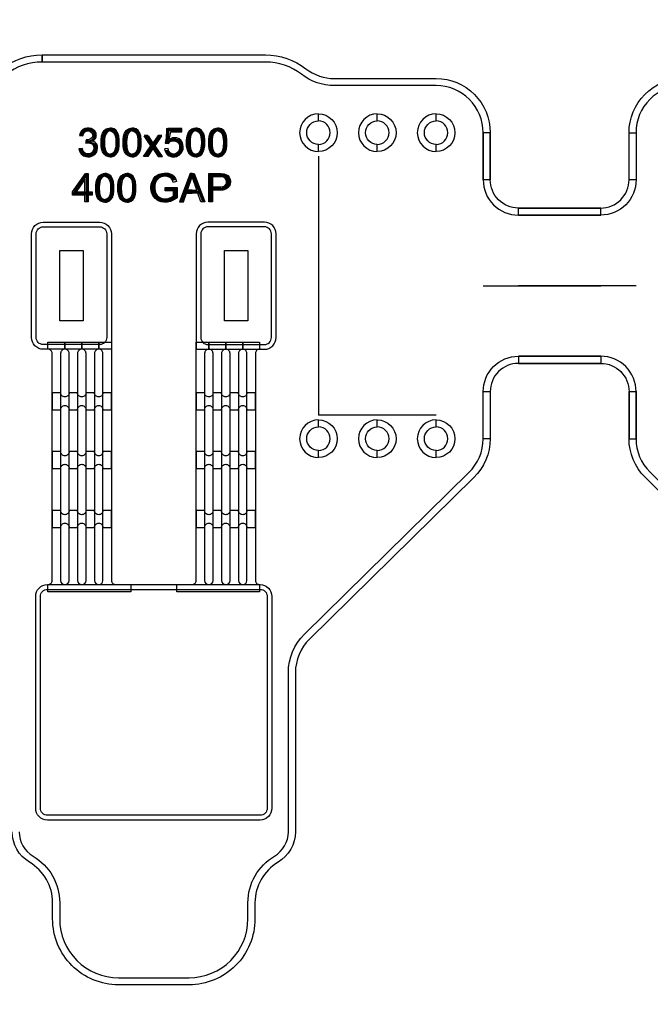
# Model space of a CAD drawing. Extents: x -63500 to 63500, y -63500 to 63500.
# Tile 17 of 256: x -21057 to -18376, y -37005 to -32822. Entities that reach past the tile are written whole.
import ezdxf

# ---------------------------------------------------------------- set-up
doc = ezdxf.new("R2010")
doc.units = 13
doc.header["$MEASUREMENT"] = 0
for name, color, linetype in [('1_Metal', 2, 'Continuous'), ('2_Electrodes', 5, 'Continuous'), ('3_Outline', 4, 'Continuous')]:
    doc.layers.add(name, color=color, linetype=linetype)
doc.styles.get("Standard").update_dxf_attribs({"font": 'arial.ttf'})

msp = doc.modelspace()

# ---------------------------------------------------------------- linework, layer by layer
for p, q in [((-19787, -33401.9), (-19787, -34501.9)), ((-19087, -33951.9), (-18587, -33951.9)), ((-18437, -33951.9), (-18937, -33951.9)), ((-19537, -34501.9), (-19787, -34501.9)), ((-19287, -34501.9), (-19537, -34501.9))]:
    msp.add_line(p, q)
for points in [[(-20887, -34101.9), (-20887, -33801.9), (-20787, -33801.9), (-20787, -34101.9)], [(-20187, -34101.9), (-20187, -33801.9), (-20087, -33801.9), (-20087, -34101.9)]]:
    msp.add_lwpolyline(points, close=True)
for radius in [50000, 47500, 45000]:
    msp.add_circle((0, 0), radius)
at = {"layer": '1_Metal'}
msp.add_line((-20667, -34221.9), (-20667, -34221.9), dxfattribs=at)
for points in [[(-50000, 0, 1), (50000, 0), (51000, 0, -1), (-51000, 0)], [(-20957, -34221.9, -0.414214), (-21007, -34171.9), (-21007, -33731.9, -0.414214), (-20957, -33681.9), (-20717, -33681.9, -0.414214), (-20667, -33731.9), (-20667, -34221.9)], [(-20017, -34221.9, 0.414214), (-19967, -34171.9), (-19967, -33731.9, 0.414214), (-20017, -33681.9), (-20257, -33681.9, 0.414214), (-20307, -33731.9), (-20307, -34221.9)], [(-20937, -35221.9), (-20937, -35221.9, 0.414214), (-20919, -35203.9), (-20919, -34239.9, 0.414214), (-20937, -34221.9), (-20937, -34191.9), (-20865, -34191.9), (-20865, -34221.9), (-20865, -34221.9, 0.414214), (-20883, -34239.9), (-20883, -35203.9, 1), (-20847, -35203.9), (-20847, -34239.9, 0.414214), (-20865, -34221.9), (-20865, -34191.9), (-20793, -34191.9), (-20793, -34221.9), (-20793, -34221.9, 0.414214), (-20811, -34239.9), (-20811, -35203.9, 1), (-20775, -35203.9), (-20775, -34239.9, 0.414214), (-20793, -34221.9), (-20793, -34191.9), (-20721, -34191.9), (-20721, -34221.9), (-20721, -34221.9, 0.414214), (-20739, -34239.9), (-20739, -35203.9, 1), (-20703, -35203.9), (-20703, -34239.9, 0.414214), (-20721, -34221.9), (-20721, -34191.9), (-20667, -34191.9), (-20667, -35203.9, 0.414214), (-20649, -35221.9), (-20585, -35221.9), (-20585, -35251.9), (-20937, -35251.9)], [(-20389, -35221.9), (-20325, -35221.9, 0.414214), (-20307, -35203.9), (-20307, -34191.9), (-20253, -34191.9), (-20253, -34221.9, 0.414214), (-20271, -34239.9), (-20271, -35203.9, 1), (-20235, -35203.9), (-20235, -34239.9, 0.414214), (-20253, -34221.9), (-20253, -34221.9), (-20253, -34191.9), (-20181, -34191.9), (-20181, -34221.9, 0.414214), (-20199, -34239.9), (-20199, -35203.9, 1), (-20163, -35203.9), (-20163, -34239.9, 0.414214), (-20181, -34221.9), (-20181, -34221.9), (-20181, -34191.9), (-20109, -34191.9), (-20109, -34221.9, 0.414214), (-20127, -34239.9), (-20127, -35203.9, 1), (-20091, -35203.9), (-20091, -34239.9, 0.414214), (-20109, -34221.9), (-20109, -34221.9), (-20109, -34191.9), (-20037, -34191.9), (-20037, -34221.9, 0.414214), (-20055, -34239.9), (-20055, -35203.9, 0.414214), (-20037, -35221.9), (-20037, -35251.9), (-20389, -35251.9)], [(-20883, -34406.7), (-20919, -34406.7), (-20919, -34478.7), (-20883, -34478.7, -0.414214), (-20865, -34460.7), (-20865, -34460.7, -0.414214), (-20847, -34478.7), (-20811, -34478.7, -0.414214), (-20793, -34460.7), (-20793, -34460.7, -0.414214), (-20775, -34478.7), (-20739, -34478.7, -0.414214), (-20721, -34460.7), (-20721, -34460.7, -0.414214), (-20703, -34478.7), (-20667, -34478.7), (-20667, -34406.7), (-20703, -34406.7, -0.414214), (-20721, -34424.7), (-20721, -34424.7, -0.414214), (-20739, -34406.7), (-20775, -34406.7, -0.414214), (-20793, -34424.7), (-20793, -34424.7, -0.414214), (-20811, -34406.7), (-20847, -34406.7, -0.414214), (-20865, -34424.7), (-20865, -34424.7, -0.414214)], [(-20271, -34406.7), (-20307, -34406.7), (-20307, -34478.7), (-20271, -34478.7, -0.414214), (-20253, -34460.7), (-20253, -34460.7, -0.414214), (-20235, -34478.7), (-20199, -34478.7, -0.414214), (-20181, -34460.7), (-20181, -34460.7, -0.414214), (-20163, -34478.7), (-20127, -34478.7, -0.414214), (-20109, -34460.7), (-20109, -34460.7, -0.414214), (-20091, -34478.7), (-20055, -34478.7), (-20055, -34406.7), (-20091, -34406.7, -0.414214), (-20109, -34424.7), (-20109, -34424.7, -0.414214), (-20127, -34406.7), (-20163, -34406.7, -0.414214), (-20181, -34424.7), (-20181, -34424.7, -0.414214), (-20199, -34406.7), (-20235, -34406.7, -0.414214), (-20253, -34424.7), (-20253, -34424.7, -0.414214)], [(-20883, -34656.7), (-20919, -34656.7), (-20919, -34728.7), (-20883, -34728.7, -0.414214), (-20865, -34710.7), (-20865, -34710.7, -0.414214), (-20847, -34728.7), (-20811, -34728.7, -0.414214), (-20793, -34710.7), (-20793, -34710.7, -0.414214), (-20775, -34728.7), (-20739, -34728.7, -0.414214), (-20721, -34710.7), (-20721, -34710.7, -0.414214), (-20703, -34728.7), (-20667, -34728.7), (-20667, -34656.7), (-20703, -34656.7, -0.414214), (-20721, -34674.7), (-20721, -34674.7, -0.414214), (-20739, -34656.7), (-20775, -34656.7, -0.414214), (-20793, -34674.7), (-20793, -34674.7, -0.414214), (-20811, -34656.7), (-20847, -34656.7, -0.414214), (-20865, -34674.7), (-20865, -34674.7, -0.414214)], [(-20271, -34656.7), (-20307, -34656.7), (-20307, -34728.7), (-20271, -34728.7, -0.414214), (-20253, -34710.7), (-20253, -34710.7, -0.414214), (-20235, -34728.7), (-20199, -34728.7, -0.414214), (-20181, -34710.7), (-20181, -34710.7, -0.414214), (-20163, -34728.7), (-20127, -34728.7, -0.414214), (-20109, -34710.7), (-20109, -34710.7, -0.414214), (-20091, -34728.7), (-20055, -34728.7), (-20055, -34656.7), (-20091, -34656.7, -0.414214), (-20109, -34674.7), (-20109, -34674.7, -0.414214), (-20127, -34656.7), (-20163, -34656.7, -0.414214), (-20181, -34674.7), (-20181, -34674.7, -0.414214), (-20199, -34656.7), (-20235, -34656.7, -0.414214), (-20253, -34674.7), (-20253, -34674.7, -0.414214)], [(-20883, -34906.7), (-20919, -34906.7), (-20919, -34978.7), (-20883, -34978.7, -0.414214), (-20865, -34960.7), (-20865, -34960.7, -0.414214), (-20847, -34978.7), (-20811, -34978.7, -0.414214), (-20793, -34960.7), (-20793, -34960.7, -0.414214), (-20775, -34978.7), (-20739, -34978.7, -0.414214), (-20721, -34960.7), (-20721, -34960.7, -0.414214), (-20703, -34978.7), (-20667, -34978.7), (-20667, -34906.7), (-20703, -34906.7, -0.414214), (-20721, -34924.7), (-20721, -34924.7, -0.414214), (-20739, -34906.7), (-20775, -34906.7, -0.414214), (-20793, -34924.7), (-20793, -34924.7, -0.414214), (-20811, -34906.7), (-20847, -34906.7, -0.414214), (-20865, -34924.7), (-20865, -34924.7, -0.414214)], [(-20271, -34906.7), (-20307, -34906.7), (-20307, -34978.7), (-20271, -34978.7, -0.414214), (-20253, -34960.7), (-20253, -34960.7, -0.414214), (-20235, -34978.7), (-20199, -34978.7, -0.414214), (-20181, -34960.7), (-20181, -34960.7, -0.414214), (-20163, -34978.7), (-20127, -34978.7, -0.414214), (-20109, -34960.7), (-20109, -34960.7, -0.414214), (-20091, -34978.7), (-20055, -34978.7), (-20055, -34906.7), (-20091, -34906.7, -0.414214), (-20109, -34924.7), (-20109, -34924.7, -0.414214), (-20127, -34906.7), (-20163, -34906.7, -0.414214), (-20181, -34924.7), (-20181, -34924.7, -0.414214), (-20199, -34906.7), (-20235, -34906.7, -0.414214), (-20253, -34924.7), (-20253, -34924.7, -0.414214)], [(-20035, -35221.9, -0.414214), (-19985, -35271.9), (-19985, -36171.9, -0.414214), (-20035, -36221.9), (-20939, -36221.9, -0.414214), (-20989, -36171.9), (-20989, -35271.9, -0.414214), (-20939, -35221.9), (-20035, -35221.9)]]:
    msp.add_lwpolyline(points, format="xyb", close=True, dxfattribs=at)
for points in [[(-20803.1, -33313.2), (-20788.1, -33315.8), (-20784.9, -33304.7), (-20776.7, -33296.7), (-20767.4, -33294.4), (-20758.3, -33296), (-20750.2, -33302.4), (-20746.8, -33312.7), (-20749.4, -33323), (-20757.1, -33329.6), (-20766.5, -33332.6), (-20774.1, -33332.6), (-20775.6, -33346.1), (-20765.2, -33344), (-20755.6, -33346), (-20747.4, -33351.3), (-20742.6, -33359.9), (-20741.8, -33367.7), (-20742.9, -33375.6), (-20746.9, -33383), (-20753.1, -33388.7), (-20761.8, -33392.1), (-20770.7, -33392.1), (-20777.1, -33389.7), (-20783.7, -33384.2), (-20787.9, -33375.8), (-20789.8, -33368.8), (-20805, -33370.6), (-20801.7, -33382.9), (-20795.4, -33392.4), (-20786.3, -33400), (-20776.5, -33403.7), (-20766.9, -33404.8), (-20758.4, -33404.2), (-20747.2, -33400.7), (-20738.3, -33394.2), (-20731.1, -33386), (-20727.2, -33376.8), (-20725.9, -33367.5), (-20726.8, -33359.9), (-20729.8, -33351.2), (-20735.5, -33343.9), (-20741.5, -33339.9), (-20748.3, -33337.7), (-20741.7, -33333.7), (-20735.6, -33326.6), (-20732.2, -33318.2), (-20732.2, -33309.3), (-20735.5, -33299), (-20742.4, -33290.8), (-20753.1, -33284.8), (-20762.3, -33282.4), (-20770.4, -33282.4), (-20779.6, -33284.2), (-20789.2, -33289.1), (-20795.7, -33295.5), (-20800.3, -33303.5), (-20803.1, -33313.2)], [(-20672.4, -33404.2), (-20678.6, -33404.2), (-20690.5, -33400.4), (-20698.3, -33393.4), (-20704.7, -33383.6), (-20709, -33370.6), (-20710.8, -33357.1), (-20710.8, -33332.4), (-20709.2, -33317.3), (-20705, -33304.4), (-20697.7, -33292.9), (-20688.8, -33286), (-20678.7, -33282.5), (-20672.4, -33282.4), (-20672.4, -33294.4), (-20678.5, -33295.3), (-20685.4, -33299.2), (-20691.4, -33307.7), (-20694.5, -33319.1), (-20695.8, -33329), (-20696.4, -33338.7), (-20696.4, -33348.3), (-20695.9, -33357.2), (-20694.9, -33366), (-20692.9, -33375.6), (-20689.3, -33383.1), (-20683.8, -33388.8), (-20678, -33391.7), (-20672.4, -33392.6)], [(-20672.4, -33404.2), (-20666.2, -33404.2), (-20654.3, -33400.4), (-20646.5, -33393.4), (-20640.1, -33383.6), (-20635.9, -33370.6), (-20634, -33357.1), (-20634, -33332.4), (-20635.6, -33317.3), (-20639.8, -33304.4), (-20647.1, -33292.9), (-20656, -33286), (-20666.1, -33282.5), (-20672.4, -33282.4), (-20672.4, -33294.4), (-20666.3, -33295.3), (-20659.4, -33299.2), (-20653.5, -33307.7), (-20650.3, -33319.1), (-20649, -33329), (-20648.4, -33338.7), (-20648.4, -33348.3), (-20648.9, -33357.2), (-20649.9, -33366), (-20652, -33375.6), (-20655.5, -33383.1), (-20661, -33388.8), (-20666.8, -33391.7), (-20672.4, -33392.6)], [(-20578.6, -33404.2), (-20584.8, -33404.2), (-20596.6, -33400.4), (-20604.5, -33393.4), (-20610.9, -33383.6), (-20615.1, -33370.6), (-20617, -33357.1), (-20617, -33332.4), (-20615.4, -33317.3), (-20611.1, -33304.4), (-20603.8, -33292.9), (-20594.9, -33286), (-20584.9, -33282.5), (-20578.6, -33282.4), (-20578.6, -33294.4), (-20584.7, -33295.3), (-20591.5, -33299.2), (-20597.5, -33307.7), (-20600.6, -33319.1), (-20601.9, -33329), (-20602.5, -33338.7), (-20602.5, -33348.3), (-20602, -33357.2), (-20601.1, -33366), (-20599, -33375.6), (-20595.5, -33383.1), (-20590, -33388.8), (-20584.1, -33391.7), (-20578.6, -33392.6)], [(-20578.6, -33404.2), (-20572.4, -33404.2), (-20560.5, -33400.4), (-20552.7, -33393.4), (-20546.2, -33383.6), (-20542, -33370.6), (-20540.1, -33357.1), (-20540.1, -33332.4), (-20541.8, -33317.3), (-20546, -33304.4), (-20553.3, -33292.9), (-20562.2, -33286), (-20572.2, -33282.5), (-20578.6, -33282.4), (-20578.6, -33294.4), (-20572.5, -33295.3), (-20565.6, -33299.2), (-20559.6, -33307.7), (-20556.5, -33319.1), (-20555.2, -33329), (-20554.6, -33338.7), (-20554.6, -33348.3), (-20555.1, -33357.2), (-20556.1, -33366), (-20558.1, -33375.6), (-20561.7, -33383.1), (-20567.2, -33388.8), (-20573, -33391.7), (-20578.6, -33392.6)], [(-20367.3, -33298.5), (-20367.3, -33284.4), (-20426.9, -33284.4), (-20438.2, -33345.9), (-20425.1, -33348.1), (-20416.9, -33339.6), (-20406.8, -33335.9), (-20399.1, -33335.9), (-20387.3, -33340.4), (-20379.6, -33349.9), (-20377.4, -33360.1), (-20377.4, -33368.2), (-20380.4, -33379), (-20386.9, -33386.5), (-20394.8, -33391.5), (-20401.4, -33392.5), (-20408.4, -33391.9), (-20416.9, -33387.8), (-20422.5, -33380.7), (-20425.8, -33369.8), (-20441.2, -33371.2), (-20439.3, -33380.7), (-20434.9, -33389.3), (-20429.3, -33395.9), (-20421.1, -33400.9), (-20410.3, -33404.3), (-20397.6, -33404.3), (-20389, -33402.6), (-20379.2, -33397.8), (-20371.4, -33390.4), (-20366, -33382.2), (-20362.6, -33372.1), (-20361.7, -33361.9), (-20362.9, -33351.5), (-20366.4, -33341.6), (-20372.2, -33334.3), (-20379.7, -33328.2), (-20388.4, -33324.3), (-20396.1, -33323.3), (-20401.8, -33323.3), (-20407.2, -33324.1), (-20413.1, -33326.1), (-20421.5, -33330.7), (-20415.1, -33298.5), (-20367.3, -33298.5)], [(-20308.9, -33404.2), (-20315.1, -33404.2), (-20327, -33400.4), (-20334.8, -33393.4), (-20341.2, -33383.6), (-20345.4, -33370.6), (-20347.3, -33357.1), (-20347.3, -33332.4), (-20345.7, -33317.3), (-20341.5, -33304.4), (-20334.2, -33292.9), (-20325.2, -33286), (-20315.2, -33282.5), (-20308.9, -33282.4), (-20308.9, -33294.4), (-20315, -33295.3), (-20321.9, -33299.2), (-20327.8, -33307.7), (-20331, -33319.1), (-20332.3, -33329), (-20332.9, -33338.7), (-20332.9, -33348.3), (-20332.4, -33357.2), (-20331.4, -33366), (-20329.3, -33375.6), (-20325.8, -33383.1), (-20320.3, -33388.8), (-20314.5, -33391.7), (-20308.9, -33392.6)], [(-20308.9, -33404.2), (-20302.7, -33404.2), (-20290.8, -33400.4), (-20283, -33393.4), (-20276.5, -33383.6), (-20272.3, -33370.6), (-20270.5, -33357.1), (-20270.5, -33332.4), (-20272.1, -33317.3), (-20276.3, -33304.4), (-20283.6, -33292.9), (-20292.5, -33286), (-20302.6, -33282.5), (-20308.9, -33282.4), (-20308.9, -33294.4), (-20302.8, -33295.3), (-20295.9, -33299.2), (-20289.9, -33307.7), (-20286.8, -33319.1), (-20285.5, -33329), (-20284.9, -33338.7), (-20284.9, -33348.3), (-20285.4, -33357.2), (-20286.4, -33366), (-20288.4, -33375.6), (-20292, -33383.1), (-20297.5, -33388.8), (-20303.3, -33391.7), (-20308.9, -33392.6)], [(-20215, -33404.2), (-20221.2, -33404.2), (-20233.1, -33400.4), (-20240.9, -33393.4), (-20247.4, -33383.6), (-20251.6, -33370.6), (-20253.5, -33357.1), (-20253.5, -33332.4), (-20251.8, -33317.3), (-20247.6, -33304.4), (-20240.3, -33292.9), (-20231.4, -33286), (-20221.4, -33282.5), (-20215, -33282.4), (-20215, -33294.4), (-20221.1, -33295.3), (-20228, -33299.2), (-20234, -33307.7), (-20237.1, -33319.1), (-20238.4, -33329), (-20239, -33338.7), (-20239, -33348.3), (-20238.5, -33357.2), (-20237.5, -33366), (-20235.5, -33375.6), (-20231.9, -33383.1), (-20226.4, -33388.8), (-20220.6, -33391.7), (-20215, -33392.6)], [(-20215, -33404.2), (-20208.8, -33404.2), (-20196.9, -33400.4), (-20189.1, -33393.4), (-20182.7, -33383.6), (-20178.5, -33370.6), (-20176.6, -33357.1), (-20176.6, -33332.4), (-20178.2, -33317.3), (-20182.5, -33304.4), (-20189.8, -33292.9), (-20198.7, -33286), (-20208.7, -33282.5), (-20215, -33282.4), (-20215, -33294.4), (-20208.9, -33295.3), (-20202.1, -33299.2), (-20196.1, -33307.7), (-20193, -33319.1), (-20191.7, -33329), (-20191.1, -33338.7), (-20191.1, -33348.3), (-20191.6, -33357.2), (-20192.5, -33366), (-20194.6, -33375.6), (-20198.1, -33383.1), (-20203.6, -33388.8), (-20209.5, -33391.7), (-20215, -33392.6)], [(-20528.6, -33315.8), (-20510.5, -33315.8), (-20490.4, -33345.9), (-20490.4, -33369.3), (-20513, -33402.7), (-20530.8, -33402.7), (-20499, -33357.8), (-20528.6, -33315.8)], [(-20452.2, -33315.8), (-20470.3, -33315.8), (-20490.4, -33345.9), (-20490.4, -33369.3), (-20467.8, -33402.7), (-20450, -33402.7), (-20481.8, -33357.8), (-20452.2, -33315.8)], [(-20765.5, -33595.3), (-20780, -33595.3), (-20780, -33499.2), (-20817.6, -33553), (-20780, -33553), (-20780, -33567), (-20832.4, -33567), (-20832.4, -33553.6), (-20777.4, -33475.4), (-20765.5, -33475.4), (-20765.5, -33553), (-20749.3, -33553), (-20749.3, -33567), (-20765.5, -33567)], [(-20694.9, -33597.2), (-20701.1, -33597.2), (-20713, -33593.3), (-20720.8, -33586.4), (-20727.3, -33576.6), (-20731.5, -33563.6), (-20733.3, -33550), (-20733.3, -33525.4), (-20731.7, -33510.3), (-20727.5, -33497.4), (-20720.2, -33485.8), (-20711.3, -33478.9), (-20701.2, -33475.4), (-20694.9, -33475.3), (-20694.9, -33487.3), (-20701, -33488.3), (-20707.9, -33492.1), (-20713.9, -33500.6), (-20717, -33512), (-20718.3, -33521.9), (-20718.9, -33531.7), (-20718.9, -33541.2), (-20718.4, -33550.2), (-20717.4, -33559), (-20715.4, -33568.5), (-20711.8, -33576), (-20706.3, -33581.7), (-20700.5, -33584.7), (-20694.9, -33585.6)], [(-20694.9, -33597.2), (-20688.7, -33597.2), (-20676.8, -33593.3), (-20669, -33586.4), (-20662.6, -33576.6), (-20658.4, -33563.6), (-20656.5, -33550), (-20656.5, -33525.4), (-20658.1, -33510.3), (-20662.3, -33497.4), (-20669.6, -33485.8), (-20678.6, -33478.9), (-20688.6, -33475.4), (-20694.9, -33475.3), (-20694.9, -33487.3), (-20688.8, -33488.3), (-20681.9, -33492.1), (-20676, -33500.6), (-20672.8, -33512), (-20671.5, -33521.9), (-20670.9, -33531.7), (-20670.9, -33541.2), (-20671.4, -33550.2), (-20672.4, -33559), (-20674.5, -33568.5), (-20678, -33576), (-20683.5, -33581.7), (-20689.3, -33584.7), (-20694.9, -33585.6)], [(-20601.1, -33597.2), (-20607.3, -33597.2), (-20619.2, -33593.3), (-20627, -33586.4), (-20633.4, -33576.6), (-20637.6, -33563.6), (-20639.5, -33550), (-20639.5, -33525.4), (-20637.9, -33510.3), (-20633.7, -33497.4), (-20626.4, -33485.8), (-20617.4, -33478.9), (-20607.4, -33475.4), (-20601.1, -33475.3), (-20601.1, -33487.3), (-20607.2, -33488.3), (-20614.1, -33492.1), (-20620, -33500.6), (-20623.2, -33512), (-20624.5, -33521.9), (-20625, -33531.7), (-20625, -33541.2), (-20624.5, -33550.2), (-20623.6, -33559), (-20621.5, -33568.5), (-20618, -33576), (-20612.5, -33581.7), (-20606.7, -33584.7), (-20601.1, -33585.6)], [(-20601.1, -33597.2), (-20594.9, -33597.2), (-20583, -33593.3), (-20575.2, -33586.4), (-20568.7, -33576.6), (-20564.5, -33563.6), (-20562.7, -33550), (-20562.7, -33525.4), (-20564.3, -33510.3), (-20568.5, -33497.4), (-20575.8, -33485.8), (-20584.7, -33478.9), (-20594.8, -33475.4), (-20601.1, -33475.3), (-20601.1, -33487.3), (-20595, -33488.3), (-20588.1, -33492.1), (-20582.1, -33500.6), (-20579, -33512), (-20577.7, -33521.9), (-20577.1, -33531.7), (-20577.1, -33541.2), (-20577.6, -33550.2), (-20578.6, -33559), (-20580.6, -33568.5), (-20584.2, -33576), (-20589.7, -33581.7), (-20595.5, -33584.7), (-20601.1, -33585.6)], [(-20439, -33548.3), (-20439, -33534.3), (-20388.3, -33534.3), (-20388.3, -33578.7), (-20401.5, -33587.9), (-20415.5, -33593.8), (-20429.2, -33597.2), (-20443.8, -33597.2), (-20456, -33595.2), (-20468.3, -33591), (-20483.2, -33580), (-20491.6, -33568.7), (-20497, -33554.4), (-20499, -33539.9), (-20499, -33532.9), (-20497.7, -33520.6), (-20494.4, -33509.3), (-20488.8, -33497.9), (-20480.6, -33487.8), (-20473, -33482.1), (-20464.4, -33477.9), (-20453.5, -33474.7), (-20442.3, -33473.4), (-20435.6, -33473.4), (-20425.3, -33474.4), (-20415.2, -33477.9), (-20407.9, -33481.7), (-20401.2, -33487), (-20394.9, -33496.2), (-20389.9, -33509.2), (-20404.4, -33513.1), (-20407.9, -33503.5), (-20413.6, -33495.6), (-20421.3, -33490.6), (-20429.9, -33487.9), (-20439, -33487), (-20447.4, -33487.7), (-20456.3, -33489.7), (-20464, -33493.5), (-20470.5, -33498.8), (-20474.9, -33504.4), (-20479.1, -33512.9), (-20481.9, -33522.9), (-20482.8, -33531.2), (-20482.8, -33539.2), (-20481.4, -33550.2), (-20478.5, -33559.7), (-20472.5, -33569.4), (-20464.8, -33575.9), (-20456, -33580.4), (-20447.2, -33582.5), (-20439.7, -33583.2), (-20436.9, -33583.2), (-20429.6, -33582.4), (-20421.1, -33580.2), (-20412.2, -33576.2), (-20403.9, -33570.8), (-20403.9, -33548.3), (-20439, -33548.3)], [(-20323.9, -33488.3), (-20323.9, -33475.7), (-20332.1, -33475.7), (-20378.1, -33596.3), (-20361.3, -33596.3), (-20347.7, -33559), (-20323.9, -33559), (-20323.9, -33545.5), (-20343.3, -33545.5), (-20323.9, -33488.3)], [(-20323.9, -33488.3), (-20323.9, -33475.7), (-20315.8, -33475.7), (-20269.8, -33596.3), (-20286.6, -33596.3), (-20300.1, -33559), (-20323.9, -33559), (-20323.9, -33545.5), (-20304.6, -33545.5), (-20323.9, -33488.3)], [(-20252.9, -33595.8), (-20252.9, -33475.3), (-20200.1, -33475.3), (-20188.5, -33476.8), (-20180.3, -33479.1), (-20172.7, -33483.7), (-20166.3, -33491.6), (-20162.8, -33499.4), (-20161.4, -33507.2), (-20161.4, -33512.1), (-20162.7, -33521), (-20165.8, -33528.9), (-20172, -33536.9), (-20180.1, -33542.4), (-20189.9, -33545.3), (-20201.7, -33546.7), (-20236.8, -33546.7), (-20236.8, -33532.5), (-20202.4, -33532.5), (-20192.6, -33530.8), (-20185.2, -33527.5), (-20180.7, -33522.7), (-20178.3, -33516.2), (-20177.8, -33510.6), (-20178.4, -33505), (-20181.6, -33497.9), (-20186.4, -33493.2), (-20191.4, -33490.8), (-20197.9, -33489.9), (-20236.8, -33489.9), (-20236.8, -33595.8), (-20252.9, -33595.8)]]:
    msp.add_lwpolyline(points, close=True, dxfattribs=at)
at = {"layer": '2_Electrodes'}
for points in [[(47500, 0, -1), (-47500, 0), (-51000, 0, 1), (51000, 0)], [(-21917, -33501.9), (-21917, -33301.9, -0.414214), (-21687, -33071.9), (-21255.3, -33071.9, 0.165811), (-21133.1, -33030.3, -0.165811), (-20962, -32971.9), (-20962, -33001.9, 0.165811), (-21114.8, -33054, -0.165811), (-21255.3, -33101.9), (-21687, -33101.9, 0.414214), (-21887, -33301.9), (-21887, -33501.9)], [(-19087, -33501.9), (-19087, -33301.9, 0.414214), (-19287, -33101.9), (-19718.8, -33101.9, -0.165811), (-19859.3, -33054, 0.165811), (-20012, -33001.9), (-20962, -33001.9), (-20962, -32971.9), (-20012, -32971.9, -0.165811), (-19841, -33030.3, 0.165811), (-19718.8, -33071.9), (-19287, -33071.9, -0.414214), (-19057, -33301.9), (-19057, -33501.9)], [(-18467, -33501.9), (-18467, -33301.9, -0.414214), (-18237, -33071.9), (-17805.3, -33071.9, 0.165811), (-17683.1, -33030.3, -0.165811), (-17512, -32971.9), (-17512, -33001.9, 0.165811), (-17664.8, -33054, -0.165811), (-17805.3, -33101.9), (-18237, -33101.9, 0.414214), (-18437, -33301.9), (-18437, -33501.9)], [(-19787, -33221.9, 1), (-19787, -33381.9), (-19787, -33351.9, -1), (-19787, -33251.9)], [(-19787, -33221.9, -1), (-19787, -33381.9), (-19787, -33351.9, 1), (-19787, -33251.9)], [(-19537, -33221.9, 1), (-19537, -33381.9), (-19537, -33351.9, -1), (-19537, -33251.9)], [(-19537, -33221.9, -1), (-19537, -33381.9), (-19537, -33351.9, 1), (-19537, -33251.9)], [(-19287, -33221.9, 1), (-19287, -33381.9), (-19287, -33351.9, -1), (-19287, -33251.9)], [(-19287, -33221.9, -1), (-19287, -33381.9), (-19287, -33351.9, 1), (-19287, -33251.9)], [(-19087, -33501.9, 0.414214), (-18937, -33651.9), (-18587, -33651.9), (-18587, -33621.9), (-18937, -33621.9, -0.414214), (-19057, -33501.9), (-19057, -33301.9), (-19087, -33301.9)], [(-18437, -33501.9, -0.414214), (-18587, -33651.9), (-18937, -33651.9), (-18937, -33621.9), (-18587, -33621.9, 0.414214), (-18467, -33501.9), (-18467, -33301.9), (-18437, -33301.9)], [(-20957, -34201.9, -0.414214), (-20987, -34171.9), (-20987, -33731.9, -0.414214), (-20957, -33701.9), (-20717, -33701.9, -0.414214), (-20687, -33731.9), (-20687, -34171.9, -0.414214), (-20717, -34201.9)], [(-20017, -34201.9, 0.414214), (-19987, -34171.9), (-19987, -33731.9, 0.414214), (-20017, -33701.9), (-20257, -33701.9, 0.414214), (-20287, -33731.9), (-20287, -34171.9, 0.414214), (-20257, -34201.9)], [(-18937, -34251.9), (-18587, -34251.9), (-18587, -34281.9), (-18937, -34281.9, 0.414214), (-19057, -34401.9), (-19057, -34601.9), (-19087, -34601.9), (-19087, -34401.9, -0.414214)], [(-18587, -34251.9), (-18937, -34251.9), (-18937, -34281.9), (-18587, -34281.9, -0.414214), (-18467, -34401.9), (-18467, -34601.9), (-18437, -34601.9), (-18437, -34401.9, 0.414214)], [(-19787, -34521.9, 1), (-19787, -34681.9), (-19787, -34651.9, -1), (-19787, -34551.9)], [(-19787, -34521.9, -1), (-19787, -34681.9), (-19787, -34651.9, 1), (-19787, -34551.9)], [(-19537, -34521.9, 1), (-19537, -34681.9), (-19537, -34651.9, -1), (-19537, -34551.9)], [(-19537, -34521.9, -1), (-19537, -34681.9), (-19537, -34651.9, 1), (-19537, -34551.9)], [(-19287, -34521.9, 1), (-19287, -34681.9), (-19287, -34651.9, -1), (-19287, -34551.9)], [(-19287, -34521.9, -1), (-19287, -34681.9), (-19287, -34651.9, 1), (-19287, -34551.9)], [(-20035, -35241.9, -0.414214), (-20005, -35271.9), (-20005, -36171.9, -0.414214), (-20035, -36201.9), (-20939, -36201.9, -0.414214), (-20969, -36171.9), (-20969, -35271.9, -0.414214), (-20939, -35241.9), (-20035, -35241.9)]]:
    msp.add_lwpolyline(points, format="xyb", close=True, dxfattribs=at)
for points in [[(-21059, -36271.9, 0.265291), (-21000.1, -36375.3, -0.265291), (-20887, -36573.3), (-20887, -36641.9, 0.414214), (-20637, -36891.9), (-20337, -36891.9, 0.414214), (-20087, -36641.9), (-20087, -36573.3, -0.265291), (-19974, -36375.3, 0.265291), (-19915, -36271.9), (-19915, -35595.9, -0.201193), (-19846.2, -35431.8), (-19148.1, -34745.8, 0.203475), (-19087, -34601.9), (-19087, -34401.9), (-19057, -34401.9), (-19057, -34601.9, -0.203475), (-19127.3, -34767.4), (-19825.2, -35453.2, 0.201193), (-19885, -35595.9), (-19885, -36271.9, -0.265291), (-19958.7, -36401.1, 0.265291), (-20057, -36573.3), (-20057, -36641.9, -0.414214), (-20337, -36921.9), (-20637, -36921.9, -0.414214), (-20917, -36641.9), (-20917, -36573.3, 0.265291), (-21015.3, -36401.1, -0.265291), (-21089, -36271.9)], [(-17697.6, -35466.6), (-18399.7, -34764.6, -0.198912), (-18467, -34601.9), (-18467, -34401.9), (-18437, -34401.9), (-18437, -34601.9, 0.198912), (-18378.5, -34743.4), (-17676.4, -35445.4, -0.198912)]]:
    msp.add_lwpolyline(points, format="xyb", dxfattribs=at)
at = {"layer": '3_Outline'}
for points in [[(47500, 0, -1), (-47500, 0), (-51000, 0, 1), (51000, 0)], [(-21917, -33501.9), (-21917, -33301.9, -0.414214), (-21687, -33071.9), (-21255.3, -33071.9, 0.165811), (-21133.1, -33030.3, -0.165811), (-20962, -32971.9), (-20962, -33001.9, 0.165811), (-21114.8, -33054, -0.165811), (-21255.3, -33101.9), (-21687, -33101.9, 0.414214), (-21887, -33301.9), (-21887, -33501.9)], [(-19087, -33501.9), (-19087, -33301.9, 0.414214), (-19287, -33101.9), (-19718.8, -33101.9, -0.165811), (-19859.3, -33054, 0.165811), (-20012, -33001.9), (-20962, -33001.9), (-20962, -32971.9), (-20012, -32971.9, -0.165811), (-19841, -33030.3, 0.165811), (-19718.8, -33071.9), (-19287, -33071.9, -0.414214), (-19057, -33301.9), (-19057, -33501.9)], [(-18467, -33501.9), (-18467, -33301.9, -0.414214), (-18237, -33071.9), (-17805.3, -33071.9, 0.165811), (-17683.1, -33030.3, -0.165811), (-17512, -32971.9), (-17512, -33001.9, 0.165811), (-17664.8, -33054, -0.165811), (-17805.3, -33101.9), (-18237, -33101.9, 0.414214), (-18437, -33301.9), (-18437, -33501.9)], [(-19787, -33221.9, 1), (-19787, -33381.9), (-19787, -33351.9, -1), (-19787, -33251.9)], [(-19787, -33221.9, -1), (-19787, -33381.9), (-19787, -33351.9, 1), (-19787, -33251.9)], [(-19537, -33221.9, 1), (-19537, -33381.9), (-19537, -33351.9, -1), (-19537, -33251.9)], [(-19537, -33221.9, -1), (-19537, -33381.9), (-19537, -33351.9, 1), (-19537, -33251.9)], [(-19287, -33221.9, 1), (-19287, -33381.9), (-19287, -33351.9, -1), (-19287, -33251.9)], [(-19287, -33221.9, -1), (-19287, -33381.9), (-19287, -33351.9, 1), (-19287, -33251.9)], [(-19087, -33501.9, 0.414214), (-18937, -33651.9), (-18587, -33651.9), (-18587, -33621.9), (-18937, -33621.9, -0.414214), (-19057, -33501.9), (-19057, -33301.9), (-19087, -33301.9)], [(-18437, -33501.9, -0.414214), (-18587, -33651.9), (-18937, -33651.9), (-18937, -33621.9), (-18587, -33621.9, 0.414214), (-18467, -33501.9), (-18467, -33301.9), (-18437, -33301.9)], [(-18937, -34251.9), (-18587, -34251.9), (-18587, -34281.9), (-18937, -34281.9, 0.414214), (-19057, -34401.9), (-19057, -34601.9), (-19087, -34601.9), (-19087, -34401.9, -0.414214)], [(-18587, -34251.9), (-18937, -34251.9), (-18937, -34281.9), (-18587, -34281.9, -0.414214), (-18467, -34401.9), (-18467, -34601.9), (-18437, -34601.9), (-18437, -34401.9, 0.414214)], [(-19787, -34521.9, 1), (-19787, -34681.9), (-19787, -34651.9, -1), (-19787, -34551.9)], [(-19787, -34521.9, -1), (-19787, -34681.9), (-19787, -34651.9, 1), (-19787, -34551.9)], [(-19537, -34521.9, 1), (-19537, -34681.9), (-19537, -34651.9, -1), (-19537, -34551.9)], [(-19537, -34521.9, -1), (-19537, -34681.9), (-19537, -34651.9, 1), (-19537, -34551.9)], [(-19287, -34521.9, 1), (-19287, -34681.9), (-19287, -34651.9, -1), (-19287, -34551.9)], [(-19287, -34521.9, -1), (-19287, -34681.9), (-19287, -34651.9, 1), (-19287, -34551.9)]]:
    msp.add_lwpolyline(points, format="xyb", close=True, dxfattribs=at)
for points in [[(-21059, -36271.9, 0.265291), (-21000.1, -36375.3, -0.265291), (-20887, -36573.3), (-20887, -36641.9, 0.414214), (-20637, -36891.9), (-20337, -36891.9, 0.414214), (-20087, -36641.9), (-20087, -36573.3, -0.265291), (-19974, -36375.3, 0.265291), (-19915, -36271.9), (-19915, -35595.9, -0.201193), (-19846.2, -35431.8), (-19148.1, -34745.8, 0.203475), (-19087, -34601.9), (-19087, -34401.9), (-19057, -34401.9), (-19057, -34601.9, -0.203475), (-19127.3, -34767.4), (-19825.2, -35453.2, 0.201193), (-19885, -35595.9), (-19885, -36271.9, -0.265291), (-19958.7, -36401.1, 0.265291), (-20057, -36573.3), (-20057, -36641.9, -0.414214), (-20337, -36921.9), (-20637, -36921.9, -0.414214), (-20917, -36641.9), (-20917, -36573.3, 0.265291), (-21015.3, -36401.1, -0.265291), (-21089, -36271.9)], [(-17697.6, -35466.6), (-18399.7, -34764.6, -0.198912), (-18467, -34601.9), (-18467, -34401.9), (-18437, -34401.9), (-18437, -34601.9, 0.198912), (-18378.5, -34743.4), (-17676.4, -35445.4, -0.198912)]]:
    msp.add_lwpolyline(points, format="xyb", dxfattribs=at)

# ---------------------------------------------------------------- texts
for s, p in [('300x500', (-20811.7, -33402.7)), ('400 GAP', (-20834.4, -33595.5))]:
    msp.add_text(s, height=120).set_placement(p)

doc.saveas('drawing.dxf')
